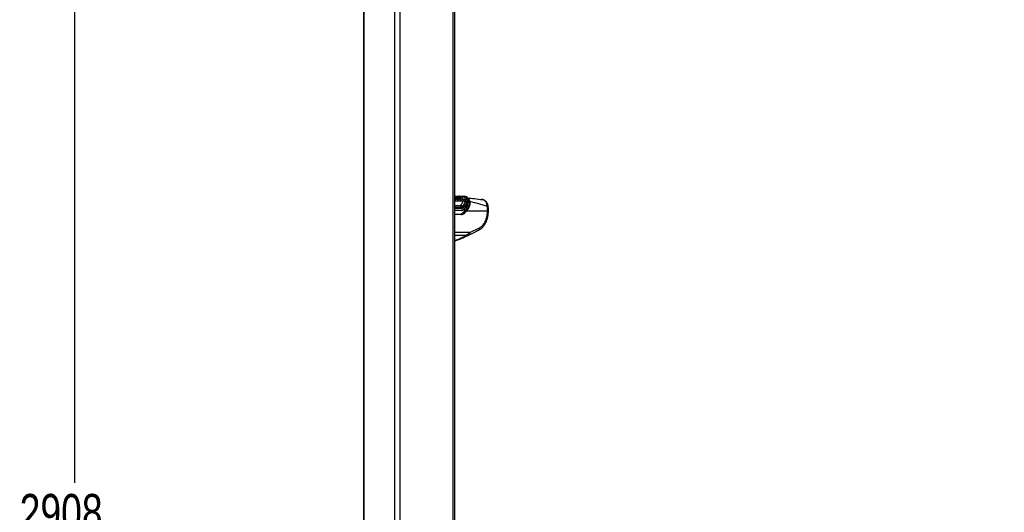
# Paper-space layout 'Surface plate' of a CAD drawing. Header units: millimetres. Extents: x 65420 to 443956, y 26941 to 406945.
# Tile 2 of 71: x 65420 to 131691, y 113406 to 146584. Entities that reach past the tile are written whole.
import ezdxf

# ---------------------------------------------------------------- set-up
doc = ezdxf.new("R2010")
doc.units = ezdxf.units.MM
doc.layers.add('COMPONENT_GEOMETRY', color=7, linetype='Continuous')
doc.styles.add('SLDTEXTSTYLE1', font='TXT', dxfattribs={"width": 0.75})
doc.dimstyles.new('SLDDIMSTYLE0', dxfattribs={"dimtxt": 2500, "dimasz": 165.1, "dimexe": 0, "dimexo": 0.0625, "dimgap": 625, "dimtad": 0, "dimtih": 1, "dimtoh": 1, "dimdec": 0, "dimlfac": 0.02, "dimrnd": 1e-09, "dimzin": 12, "dimdsep": 46, "dimtxsty": 'SLDTEXTSTYLE1', "dimsah": 1, "dimcen": 0.09, "dimadec": 0, "dimazin": 3, "dimtfac": 1, "dimtdec": 0, "dimtofl": 0, "dimtmove": 0, "dimatfit": 3, "dimfxl": 1, "dimfrac": 2, "dimtolj": 1, "dimtzin": 12, "dimarcsym": 0})

# ---------------------------------------------------------------- blocks, each defined once
blk = doc.blocks.new('_D_11')
at = {"layer": 'COMPONENT_GEOMETRY', "color": 7, "ltscale": 50}
for p, q in [((94429, 186096), (68956, 186096)), ((69115, 186096), (69115, 115387)), ((69115, 40710), (69115, 111418)), ((82736, 40710), (68956, 40710))]:
    blk.add_line(p, q, dxfattribs=at)
for points in [[(69115, 186096), (69090, 185931), (69140, 185931)], [(69115, 40710), (69140, 40875), (69090, 40875)]]:
    blk.add_solid(points, dxfattribs=at)
at = {"layer": 'COMPONENT_GEOMETRY', "color": 7, "ltscale": 50, "insert": (65420, 114641), "char_height": 2500, "attachment_point": 1, "style": 'SLDTEXTSTYLE1'}
blk.add_mtext('2908', dxfattribs=at)
blk = doc.blocks.new('_D_12')
at = {"layer": 'COMPONENT_GEOMETRY', "color": 7, "ltscale": 50}
for p, q in [((239590, 151446), (252465, 151446)), ((252307, 151446), (252307, 98062)), ((252307, 40710), (252307, 94093)), ((98713, 40710), (252465, 40710))]:
    blk.add_line(p, q, dxfattribs=at)
for points in [[(252307, 151446), (252281, 151281), (252332, 151281)], [(252307, 40710), (252332, 40875), (252281, 40875)]]:
    blk.add_solid(points, dxfattribs=at)
at = {"layer": 'COMPONENT_GEOMETRY', "color": 7, "ltscale": 50, "insert": (248612, 97316), "char_height": 2500, "attachment_point": 1, "style": 'SLDTEXTSTYLE1'}
blk.add_mtext('2215', dxfattribs=at)

psp = doc.layouts.new('Surface plate')

# ---------------------------------------------------------------- linework, layer by layer
at = {"color": 7, "linetype": 'Continuous', "lineweight": 25, "ltscale": 50}
for p, q in [((88559.19, 185584.55), (88559.19, 41884.54)), ((94704.43, 41884.54), (94704.43, 185584.55)), ((94720.86, 134547.75), (94704.43, 134569.46)), ((94719.13, 134689.19), (94713.95, 134688.64)), ((94772.73, 134562.74), (94771.23, 134564.69)), ((94774.92, 134559.86), (94772.73, 134562.74)), ((94784.94, 134572.33), (94786.44, 134570.38)), ((94786.44, 134570.38), (94788.65, 134567.49)), ((94805.62, 134581.13), (94807.87, 134578.17)), ((94807.87, 134578.17), (94903.43, 134558.95)), ((94810, 134660.57), (94810.9, 134660.48)), ((94810.9, 134660.48), (94812.19, 134660.35)), ((94824.61, 134673.48), (94825.92, 134673.35)), ((94915.2, 134662.46), (94825.92, 134673.35)), ((94910.75, 134553.31), (94908.65, 134556.18)), ((94916.46, 134662.33), (94915.2, 134662.46)), ((94915.41, 134536.29), (94998.92, 134519.71)), ((95148.03, 134608.77), (95018.45, 134624.64)), ((95033, 134536.68), (95036.95, 134531.88)), ((95036.95, 134531.88), (95121.95, 134514.53)), ((95151.78, 134608.31), (95148.03, 134608.77)), ((95258.3, 134659.31), (95253.51, 134659.87)), ((95260.52, 134659.03), (95258.3, 134659.31)), ((95313.87, 134689.06), (95318.53, 134688.52)), ((95318.53, 134688.52), (95320.66, 134688.28)), ((95415.43, 134676.59), (95320.66, 134688.28)), ((95505.56, 134642.52), (95415.43, 134676.59)), ((95001.38, 134516.59), (94998.92, 134519.71)), ((95006.05, 134510.9), (95001.38, 134516.59)), ((95012.27, 134527.81), (95014.59, 134524.9)), ((95014.59, 134524.9), (95018.95, 134519.62)), ((95091.87, 134090.53), (95095.82, 134094.03)), ((95095.82, 134094.03), (95112.39, 134110.47)), ((95121.95, 134514.53), (95121.48, 134516.09)), ((95128.39, 134502.78), (95132.43, 134493.03)), ((95132.43, 134493.03), (95132.74, 134492.01)), ((95132.43, 134493.03), (95277.31, 134463.87)), ((95132.74, 134492.01), (95133.26, 134490.14)), ((95209.73, 133985.92), (95220.6, 133996.17)), ((95220.6, 133996.17), (95238.66, 134015.74)), ((95238.66, 134015.74), (95263.69, 134043.64)), ((95263.69, 134043.64), (95279.47, 134063.12)), ((95277.31, 134463.87), (95277.23, 134482.29)), ((95292.93, 133926.39), (95278.04, 133912.74)), ((95339.53, 133973.37), (95312.13, 133945.56)), ((95355.74, 134005.94), (95339.53, 133973.37)), ((95449.81, 133973.37), (95339.53, 133973.37)), ((95355.74, 134005.94), (95470.67, 134005.94)), ((95411.25, 134348.98), (95421.08, 134455.3)), ((95419.98, 134481.76), (95418.52, 134497.66)), ((95421.08, 134455.3), (95419.98, 134481.76)), ((95470.67, 134005.94), (95449.81, 133973.37)), ((95451.8, 133953.29), (95452.03, 133953.56)), ((95507.29, 134442.74), (95495.85, 134323.69)), ((95505.72, 134489.22), (95506.64, 134471.8)), ((95505.72, 134489.22), (95603.56, 134467.52)), ((95506.64, 134471.8), (95507.29, 134442.74)), ((96572.13, 134463.99), (96507.14, 134467.82)), ((95132.02, 133735.14), (94704.43, 133735.14)), ((94704.43, 133486.17), (95119.5, 133486.17)), ((95241.92, 133570.94), (95322.55, 133570.94)), ((96909.34, 133686.17), (95488.44, 133686.17)), ((95726.51, 132248.67), (96359.67, 132565.3))]:
    psp.add_line(p, q, dxfattribs=at)
at = {"color": 8, "linetype": 'Continuous', "lineweight": 25, "ltscale": 50}
for p, q in [((88586.12, 185584.55), (88586.12, 41884.54)), ((90647.04, 185584.55), (90647.04, 41884.54)), ((91016.6, 185584.55), (91016.6, 41884.54)), ((94583.7, 185584.55), (94583.7, 41884.54)), ((94788.58, 134662.19), (94810, 134660.57)), ((94971.01, 134675.45), (94852.94, 134670.05)), ((94704.43, 134376.22), (95270.2, 134376.22)), ((94704.43, 134080.75), (95063.71, 134080.75)), ((94704.43, 133953.74), (95127.54, 133953.74)), ((95164.84, 133869.07), (94704.43, 133869.07)), ((95451.27, 133952.68), (95525.91, 133952.68)), ((94704.43, 133766.19), (95153.22, 133766.19)), ((95137.1, 133458.76), (94704.43, 133458.76)), ((95401.47, 133746.03), (95205.16, 133746.03)), ((95726.51, 132248.67), (94704.43, 132248.67)), ((95469.98, 132060.02), (94704.43, 132060.02))]:
    psp.add_line(p, q, dxfattribs=at)
at = {"color": 8, "linetype": 'Continuous', "lineweight": 25, "ltscale": 50, "flags": 128}
for points in [[(94715.32, 134550.02), (94710.55, 134556.75), (94705.74, 134563.41), (94704.43, 134565.19)], [(94711.43, 134688.39), (94707.72, 134687.83), (94706.09, 134687.48)], [(94713.96, 134688.67), (94710.04, 134688.08), (94706.23, 134687.17)], [(94936.82, 134496.29), (94937.17, 134495.57), (94941.51, 134465.35), (94935.82, 134448.46), (94927.3, 134441.24), (94914.92, 134438.59), (94899.2, 134441.31), (94880.03, 134450.05), (94854.98, 134467.63), (94824.74, 134496.1), (94795.01, 134532.4), (94795.01, 134532.4)], [(94704.43, 134453.83), (94705.38, 134455.68), (94706.47, 134457.39)], [(96958.07, 133983.33), (96956.81, 133986.8), (96950.04, 133992.31), (96937.64, 133996.82), (96919.99, 134000.18), (96897.6, 134002.32)]]:
    psp.add_lwpolyline(points, dxfattribs=at)
at = {"color": 7, "linetype": 'Continuous', "lineweight": 25, "ltscale": 50, "flags": 128}
for points in [[(94730, 134689.06), (94722.52, 134689.44), (94719.14, 134689.22)], [(94795.01, 134532.4), (94792.54, 134535.89), (94790.06, 134539.37), (94787.57, 134542.83), (94785.06, 134546.27), (94782.54, 134549.69), (94780.02, 134553.1), (94777.47, 134556.49), (94774.92, 134559.86)], [(94788.65, 134567.49), (94791.23, 134564.09), (94793.8, 134560.66), (94796.35, 134557.22), (94798.9, 134553.76), (94801.43, 134550.28), (94803.95, 134546.78), (94806.45, 134543.27), (94808.95, 134539.74)], [(94807.87, 134578.17), (94810.49, 134574.72), (94813.09, 134571.24), (94815.69, 134567.75), (94818.27, 134564.24), (94820.83, 134560.71), (94823.39, 134557.17), (94825.93, 134553.6), (94828.46, 134550.02)], [(94909.78, 134550.02), (94909.25, 134550.78), (94908.72, 134551.53), (94908.19, 134552.28), (94907.65, 134553.03), (94907.12, 134553.78), (94906.59, 134554.53), (94906.06, 134555.28), (94905.52, 134556.03)], [(95294.21, 133619.61), (95305.7, 133631.7), (95317.1, 133643.95), (95328.4, 133656.37), (95339.62, 133668.96), (95350.74, 133681.71), (95361.77, 133694.63), (95372.7, 133707.7), (95383.53, 133720.94)], [(96961, 133560.65), (96962.83, 133594.14), (96968.28, 133694.58)], [(95675.19, 132089.03), (95924.06, 132213.47), (96308.36, 132405.69)]]:
    psp.add_lwpolyline(points, dxfattribs=at)
at = {"color": 8, "linetype": 'Continuous', "lineweight": 25, "ltscale": 2500}
for centre, radius, start, end in [((94724.02, 134642.79), 46.68, 95.9988666, 111.8990315), ((95119.54, 134504.2), 10.6, 16.7656232, 76.8356493), ((95437.18, 133961.93), 17.04, 330.6029719, 42.1526312), ((95457.88, 133992.39), 18.63, 334.0089949, 46.6637896), ((95597.02, 134449.23), 19.42, 7.9731842, 70.3378632), ((95327.71, 133841.03), 18.74, 324.6806908, 36.6336473), ((96922.84, 133802.16), 116.77, 263.3648174, 292.9047242), ((95381.92, 132048.7), 88.78, 300.0183296, 7.3309274), ((95600.09, 132201.29), 135.01, 303.5795266, 20.5434849)]:
    psp.add_arc(centre, radius, start, end, dxfattribs=at)
at = {"color": 7, "linetype": 'Continuous', "lineweight": 25, "ltscale": 2500}
for centre, radius, start, end in [((94769.24, 134584.4), 19.81, 275.7874744, 322.4548344), ((94772.83, 134579.8), 20.04, 275.9877073, 322.1216283), ((94810.8, 134550.27), 28.06, 95.9867451, 142.1320432), ((94799.77, 134661.57), 10.28, 272.497988, 354.4619755), ((94801.88, 134661.42), 10.36, 272.4865958, 354.0723786), ((94826.53, 134658.95), 14.41, 92.4594241, 174.4178243), ((94904.06, 134552.63), 6.35, 37.5973062, 95.6828037), ((95049, 134494.83), 38.95, 108.0117425, 140.4873969), ((95156.06, 134726.6), 118.11, 266.100637, 325.5954241), ((95159.87, 134728.16), 120.12, 266.1354887, 325.0255703), ((95309.27, 134621.57), 67.64, 86.0934727, 145.5200122), ((95313.99, 134621.2), 67.48, 86.1414683, 145.6155741), ((95316.17, 134621.05), 67.38, 86.1719519, 145.6865673), ((94735.04, 134446.24), 16.46, 149.5562073, 207.6799563), ((94743.81, 134451.34), 13.46, 153.843349, 224.2876937), ((94993.68, 134543.39), 24.25, 282.4709835, 320.0328681), ((94997.43, 134537.57), 28.02, 287.9256148, 320.1622475), ((94902.79, 134611.43), 195.32, 315.347582, 319.8607213), ((95247.39, 134093.52), 184.12, 183.9754505, 229.3885123), ((95311.71, 134219.5), 254.87, 210.3980974, 246.4136432), ((95114.51, 134444.66), 20.91, 144.8171156, 189.4126249), ((95314.28, 134244.1), 265.03, 214.4870069, 249.3009671), ((95325.88, 134263.53), 262.7, 215.6394356, 250.6063875), ((95135.15, 134454.32), 12.48, 154.7452003, 229.5442258), ((95055.23, 133871.34), 109.63, 358.813283, 48.7305417), ((95120.25, 134505.15), 9.67, 329.4992776, 12.5895183), ((95139.12, 133851.52), 151.81, 23.7801548, 62.2839584), ((95152.03, 133852.73), 158.99, 27.6013889, 64.4517712), ((95171.4, 133871.79), 158.9, 27.6643146, 64.9571814), ((95198.84, 133897.58), 159.8, 28.3096674, 66.0594874), ((95383.33, 134583.21), 235.89, 241.3416171, 276.7983037), ((95349.37, 134689.47), 219.38, 250.8007354, 288.77583), ((95361.99, 134674.39), 226.91, 248.0883157, 285.0938837), ((95230.55, 133918.39), 152.77, 34.9647122, 71.3245219), ((95415.18, 134207.97), 141.06, 55.1187393, 91.593415), ((95450.14, 134369.54), 131.96, 65.0905162, 103.8648446), ((95448.93, 134351.68), 133.26, 64.3386103, 102.546605), ((95445.71, 134322.26), 135.3, 62.9263701, 100.4898292), ((95707.12, 134311.67), 36.57, 71.2804962, 120.9167124), ((95114.51, 133463.61), 23.1, 347.8858511, 77.5204545), ((95126.46, 133761.69), 27.13, 281.8086703, 9.5366223), ((95315.31, 133534.52), 37.13, 20.9096271, 78.7513466), ((95334.2, 133839.35), 12.7, 268.1146869, 313.8693851), ((95451.49, 133666.44), 41.88, 28.0963987, 79.1806764)]:
    psp.add_arc(centre, radius, start, end, dxfattribs=at)
for centre, major_axis, ratio, start_param, end_param in [((94440.17, 135575.28), (-103.97, 2107.82), 0.70624659, 3.72142581, 3.81498006), ((95073.34, 133986.17), (67.42, 497.76), 0.70062094, 3.23620729, 3.82708896), ((95155.38, 133986.17), (70.7, 497.55), 0.69996931, 3.24072601, 3.83160768), ((95120.41, 134235.14), (-23.17, 499.73), 0.7063465, 3.10884935, 3.72350434), ((95172.98, 133983.76), (70.79, 522.65), 0.70062094, 3.23620729, 3.82708896), ((95141.61, 134236.19), (-23.17, 469.72), 0.70624659, 3.10677082, 3.72142581), ((94586.13, 135186.17), (262.27, 1936.3), 0.70062094, 3.82708896, 3.87061029), ((94668.18, 135186.17), (265.55, 1936.09), 0.70045624, 3.82825334, 3.94454645), ((94685.77, 135183.76), (265.64, 1961.19), 0.70062094, 3.82708896, 3.94338206), ((93644.24, 125514.12), (2776.49, 40435.49), 0.06802614, 4.91718102, 4.92056034)]:
    psp.add_ellipse(centre, major_axis=major_axis, ratio=ratio, start_param=start_param, end_param=end_param, dxfattribs=at)
at = {"color": 7, "linetype": 'Continuous', "lineweight": 25, "ltscale": 50}
for points, knots in [([(94903.43, 134558.95), (94884.77, 134581.98), (94856.79, 134616.51), (94816.09, 134646.53), (94769.64, 134674.29), (94731.74, 134682.24), (94702.63, 134688.34)], [0, 0, 0, 0, 0.32846441, 0.49261643, 0.61017597, 1, 1, 1, 1]), ([(94771.23, 134564.69), (94768.88, 134567.67), (94753.91, 134586.64), (94732.14, 134610.06), (94710.69, 134625.04), (94704.43, 134629.4)], [0, 0, 0, 0, 0.11680275, 0.74258623, 1, 1, 1, 1]), ([(94715.32, 134550.02), (94716.81, 134549.84), (94719.79, 134549.47), (94721.86, 134546.61), (94721.8, 134543.12), (94720.64, 134540.64), (94720.21, 134539.74)], [0, 0, 0, 0, 0.27964296, 0.55927671, 0.83889684, 1, 1, 1, 1]), ([(94731.73, 134457.27), (94732.59, 134457.83), (94736.76, 134460.55), (94743.08, 134471.17), (94742.93, 134488.27), (94736.6, 134512.59), (94727.1, 134528.34), (94720.21, 134539.74)], [0, 0, 0, 0, 0.04143881, 0.20129578, 0.49918017, 0.63727286, 1, 1, 1, 1]), ([(94723.71, 134532.4), (94731.03, 134520.21), (94741.17, 134503.34), (94747.84, 134476.93), (94747.68, 134457.83), (94740.22, 134445.83), (94735.23, 134442.62), (94734.18, 134441.94)], [0, 0, 0, 0, 0.35081828, 0.485424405, 0.783987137, 0.954196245, 1, 1, 1, 1]), ([(94726.05, 134681.23), (94740.15, 134680.4), (94773.03, 134678.47), (94805.86, 134675.29), (94824.61, 134673.48)], [0, 0, 0, 0, 0.42873289, 1, 1, 1, 1]), ([(94730, 134689.06), (94798.11, 134695.03), (94898.46, 134703.82), (94996.19, 134704.67), (95027.58, 134704.95)], [0, 0, 0, 0, 0.67874978, 1, 1, 1, 1]), ([(94772.72, 134562.74), (94773.83, 134562.85), (94776.05, 134563.06), (94779.88, 134564.77), (94783.58, 134567.25), (94785.49, 134569.33), (94786.45, 134570.37)], [0, 0, 0, 0, 0.24999082, 0.50000257, 0.7499824, 1, 1, 1, 1]), ([(94805.62, 134581.13), (94803.87, 134580.94), (94800.38, 134580.56), (94794.34, 134577.57), (94789.53, 134573.92), (94787.27, 134571.33), (94786.44, 134570.38)], [0, 0, 0, 0, 0.2796827, 0.55937902, 0.83906627, 1, 1, 1, 1]), ([(94795.01, 134532.4), (94796.12, 134532.5), (94798.34, 134532.71), (94802.21, 134534.35), (94805.98, 134536.74), (94807.96, 134538.74), (94808.95, 134539.74)], [0, 0, 0, 0, 0.24999429, 0.49999148, 0.75001434, 1, 1, 1, 1]), ([(94989.46, 134532.14), (94973.2, 134551.66), (94946.42, 134583.83), (94884.56, 134630.53), (94836.6, 134642.51), (94802.33, 134651.07)], [0, 0, 0, 0, 0.30594293, 0.504043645, 1, 1, 1, 1]), ([(94828.46, 134550.02), (94826.71, 134549.84), (94823.2, 134549.47), (94817.07, 134546.61), (94812.16, 134543.12), (94809.81, 134540.64), (94808.95, 134539.74)], [0, 0, 0, 0, 0.27964176, 0.55927433, 0.83890174, 1, 1, 1, 1]), ([(94808.95, 134539.74), (94817.7, 134528.35), (94833.58, 134507.7), (94861.32, 134481.38), (94884.42, 134464.64), (94902.13, 134456.27), (94915.68, 134453.78), (94925.58, 134456.29), (94931.55, 134460.34), (94932.62, 134464.29), (94932.85, 134465.12)], [0, 0, 0, 0, 0.25552825, 0.46341188, 0.6109329, 0.71444732, 0.80200031, 0.88710637, 0.9762889, 1, 1, 1, 1]), ([(94824.62, 134673.48), (94822.99, 134673.41), (94819.71, 134673.29), (94815.2, 134669.77), (94812.23, 134665.14), (94811.25, 134661.73), (94810.9, 134660.48)], [0, 0, 0, 0, 0.27962541, 0.55921861, 0.83883122, 1, 1, 1, 1]), ([(94812.19, 134660.35), (94812.75, 134660.29), (94847.83, 134656.44), (94896.59, 134638.5), (94959.3, 134592.47), (94986.68, 134559.55), (95003.3, 134539.56)], [0, 0, 0, 0, 0.00796253, 0.49576371, 0.69387344, 1, 1, 1, 1]), ([(94825.92, 134673.35), (94838.04, 134671.48), (94885.78, 134664.15), (94956.47, 134627.54), (95003.39, 134572.59), (95022.62, 134550.06)], [0, 0, 0, 0, 0.167171, 0.65860249, 1, 1, 1, 1]), ([(94828.46, 134550.02), (94836.72, 134539.32), (94851.46, 134520.24), (94876.33, 134497.1), (94895.23, 134483.89), (94907.81, 134478.22), (94916.6, 134476.87), (94923.4, 134478.86), (94928.56, 134484.77), (94931.23, 134497.18), (94927.84, 134519.63), (94916.52, 134538.68), (94909.78, 134550.02)], [0, 0, 0, 0, 0.18155098, 0.32379457, 0.40885202, 0.4622954, 0.5041855, 0.54598374, 0.60055807, 0.67730413, 0.80790481, 1, 1, 1, 1]), ([(94905.52, 134556.03), (94905.51, 134556.04), (94904.83, 134557.02), (94904.13, 134557.99), (94903.43, 134558.95)], [0, 0, 0, 0, 0.00964987, 1, 1, 1, 1]), ([(94905.52, 134556.03), (94907.04, 134555.86), (94910.08, 134555.52), (94911.18, 134553.43), (94911.72, 134552.38)], [0, 0, 0, 0, 0.49998338, 1, 1, 1, 1]), ([(94909.78, 134550.02), (94911.3, 134549.86), (94914.33, 134549.52), (94915.42, 134547.45), (94915.96, 134546.41)], [0, 0, 0, 0, 0.50000822, 1, 1, 1, 1]), ([(94933.02, 134464.99), (94934.24, 134467.25), (94937.8, 134473.83), (94939.01, 134488.27), (94935.55, 134510.48), (94926.28, 134532.18), (94916.71, 134545.25), (94914.33, 134548.51)], [0, 0, 0, 0, 0.08537702, 0.24877229, 0.50409061, 0.87638636, 1, 1, 1, 1]), ([(95103.77, 134548.81), (95084.09, 134570.64), (95050.42, 134607.98), (94994.57, 134641.42), (94951.62, 134657.21), (94925.25, 134661.05), (94916.46, 134662.33)], [0, 0, 0, 0, 0.36024328, 0.61647739, 0.8720902, 1, 1, 1, 1]), ([(95027.58, 134704.95), (95022.38, 134705.12), (95011.98, 134705.48), (94996.79, 134699.82), (94982.64, 134690.18), (94974.88, 134680.36), (94971.01, 134675.45)], [0, 0, 0, 0, 0.24999841, 0.49999996, 0.74999867, 1, 1, 1, 1]), ([(95253.51, 134659.87), (95173.61, 134666.87), (95080.58, 134675.03), (94984.57, 134675.39), (94971.01, 134675.45)], [0, 0, 0, 0, 0.8587374, 1, 1, 1, 1]), ([(94989.46, 134532.14), (94990.56, 134532.23), (94992.78, 134532.43), (94996.63, 134534.08), (95000.37, 134536.5), (95002.32, 134538.54), (95003.3, 134539.56)], [0, 0, 0, 0, 0.2499904, 0.5000089, 0.74996751, 1, 1, 1, 1]), ([(94998.92, 134519.71), (94997.67, 134521.31), (94994.39, 134525.51), (94991.34, 134529.6), (94989.46, 134532.14)], [0, 0, 0, 0, 0.38107116, 1, 1, 1, 1]), ([(95022.62, 134550.06), (95020.88, 134549.88), (95017.39, 134549.53), (95011.31, 134546.62), (95006.45, 134543.03), (95004.14, 134540.49), (95003.3, 134539.56)], [0, 0, 0, 0, 0.27965552, 0.55931849, 0.83895024, 1, 1, 1, 1]), ([(95003.3, 134539.56), (95005.08, 134537.17), (95007.97, 134533.29), (95011.08, 134529.32), (95012.27, 134527.81)], [0, 0, 0, 0, 0.618312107, 1, 1, 1, 1]), ([(95033, 134536.68), (95031.41, 134536.28), (95028.22, 134535.49), (95022.46, 134532.12), (95017.75, 134528.34), (95015.44, 134525.82), (95014.59, 134524.9)], [0, 0, 0, 0, 0.2797594, 0.55949555, 0.83924241, 1, 1, 1, 1]), ([(95022.62, 134550.06), (95023.73, 134548.58), (95025.94, 134545.63), (95029.41, 134541.17), (95031.81, 134538.17), (95033, 134536.68)], [0, 0, 0, 0, 0.335834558, 0.671419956, 1, 1, 1, 1]), ([(95027.58, 134704.95), (95058.79, 134704.67), (95155.93, 134703.82), (95250.01, 134695.03), (95313.87, 134689.06)], [0, 0, 0, 0, 0.32125022, 1, 1, 1, 1]), ([(95036.95, 134531.88), (95045.46, 134522.42), (95058.68, 134507.75), (95079.41, 134490.73), (95092.84, 134482.31), (95102.94, 134478.22), (95110.38, 134476.87), (95117.42, 134478.55), (95123.17, 134484.73), (95125.78, 134497.01), (95123.32, 134508.28), (95121.95, 134514.53)], [0, 0, 0, 0, 0.23198272, 0.36006543, 0.46687018, 0.51258808, 0.57221444, 0.63194249, 0.71167477, 0.84017281, 1, 1, 1, 1]), ([(95121.48, 134516.09), (95121.22, 134516.87), (95119.85, 134521.07), (95116.65, 134528.71), (95111.1, 134538.91), (95106.21, 134545.51), (95103.77, 134548.81)], [0, 0, 0, 0, 0.06994172, 0.3797795, 0.68985505, 1, 1, 1, 1]), ([(95123.97, 134520.06), (95119.52, 134529.46), (95114.5, 134540.1), (95106.82, 134549.45), (95105.94, 134550.53)], [0, 0, 0, 0, 0.88441646, 1, 1, 1, 1]), ([(95277.23, 134482.29), (95272.67, 134505.71), (95266.82, 134535.75), (95232.37, 134579.19), (95196.38, 134600.9), (95159.1, 134607.09), (95151.78, 134608.31)], [0, 0, 0, 0, 0.36977416, 0.47412578, 0.89669032, 1, 1, 1, 1]), ([(95418.52, 134497.66), (95410.18, 134530.28), (95393.6, 134595.13), (95327.96, 134645.28), (95277.82, 134655.5), (95260.52, 134659.03)], [0, 0, 0, 0, 0.39865578, 0.79244749, 1, 1, 1, 1]), ([(95320.66, 134688.28), (95356.41, 134678.75), (95427.3, 134659.86), (95488.39, 134580.84), (95500.65, 134516.03), (95505.72, 134489.22)], [0, 0, 0, 0, 0.37360025, 0.74094324, 1, 1, 1, 1]), ([(95614.65, 134451.33), (95613.56, 134467.67), (95610.95, 134506.74), (95589.62, 134560.64), (95557.11, 134609.35), (95527.19, 134630.97), (95513.38, 134640.95)], [0, 0, 0, 0, 0.20529554, 0.4908498, 0.76504609, 1, 1, 1, 1]), ([(95567.75, 134587.92), (95721.87, 134568.97), (96062.11, 134527.12), (96391.79, 134486.31), (96572.13, 134463.99)], [0, 0, 0, 0, 0.45297584, 1, 1, 1, 1]), ([(94706.47, 134457.39), (94707.08, 134457.18), (94709.65, 134456.29), (94714.64, 134454.95), (94718.62, 134454.71), (94720.85, 134454.58)], [0, 0, 0, 0, 0.12131907, 0.50747118, 1, 1, 1, 1]), ([(94734.18, 134441.94), (94733.79, 134441.73), (94731.87, 134440.68), (94727.62, 134439.07), (94723.01, 134438.76), (94720.46, 134438.59)], [0, 0, 0, 0, 0.10109216, 0.50337145, 1, 1, 1, 1]), ([(94720.85, 134454.58), (94722.86, 134454.72), (94726.52, 134454.96), (94729.89, 134456.26), (94731.42, 134457.1), (94731.73, 134457.27)], [0, 0, 0, 0, 0.492803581, 0.897036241, 1, 1, 1, 1]), ([(95014.58, 134524.91), (95013.61, 134523.9), (95011.65, 134521.87), (95008.05, 134519.26), (95004.42, 134517.3), (95002.4, 134516.82), (95001.4, 134516.58)], [0, 0, 0, 0, 0.24999405, 0.50000679, 0.75000213, 1, 1, 1, 1]), ([(95041.74, 134474.16), (95034.35, 134481.03), (95021.53, 134492.96), (95010.66, 134505.57), (95006.05, 134510.9)], [0, 0, 0, 0, 0.57628852, 1, 1, 1, 1]), ([(95018.95, 134519.62), (95023.25, 134514.63), (95033.35, 134502.94), (95045.27, 134491.87), (95052.11, 134485.52)], [0, 0, 0, 0, 0.42636473, 1, 1, 1, 1]), ([(95093.88, 134441.24), (95092.67, 134441.64), (95083.67, 134444.67), (95065.24, 134454.68), (95049.79, 134467.48), (95041.74, 134474.16)], [0, 0, 0, 0, 0.06955515, 0.51521309, 1, 1, 1, 1]), ([(95052.11, 134485.52), (95059.33, 134479.54), (95072.81, 134468.37), (95088.84, 134459.59), (95096.43, 134457.03), (95097.42, 134456.7)], [0, 0, 0, 0, 0.50087368, 0.93492612, 1, 1, 1, 1]), ([(95063.71, 134080.75), (95063.83, 134080.75), (95069.96, 134080.77), (95080.04, 134082.55), (95088.5, 134088.26), (95091.87, 134090.53)], [0, 0, 0, 0, 0.01210352, 0.60630152, 1, 1, 1, 1]), ([(95127.05, 134444.82), (95125.38, 134443.53), (95120.74, 134439.96), (95111.35, 134438.07), (95101.32, 134439.1), (95095.9, 134440.66), (95093.88, 134441.24)], [0, 0, 0, 0, 0.21945455, 0.60641126, 0.85296191, 1, 1, 1, 1]), ([(95097.42, 134456.7), (95099.05, 134456.23), (95103.36, 134454.99), (95111.35, 134454.16), (95118.83, 134455.7), (95122.51, 134458.59), (95123.86, 134459.65)], [0, 0, 0, 0, 0.14734175, 0.39110015, 0.7755666, 1, 1, 1, 1]), ([(95112.39, 134110.47), (95133.76, 134133.58), (95174.49, 134177.62), (95234.68, 134265.52), (95256.47, 134333.42), (95270.2, 134376.22)], [0, 0, 0, 0, 0.28989535, 0.55241386, 1, 1, 1, 1]), ([(95122.46, 134515.57), (95121.93, 134517.1), (95121.15, 134519.38), (95119.61, 134521.56), (95119.1, 134522.28)], [0, 0, 0, 0, 0.66915002, 1, 1, 1, 1]), ([(95123.86, 134459.65), (95124.92, 134460.8), (95129.29, 134465.54), (95131.93, 134476.51), (95131.21, 134489.62), (95129.3, 134497.36), (95128.58, 134500.25)], [0, 0, 0, 0, 0.12429339, 0.51140682, 0.81783527, 1, 1, 1, 1]), ([(95133.26, 134490.14), (95134.01, 134487.02), (95136.03, 134478.57), (95136.68, 134463.98), (95133.44, 134451.63), (95128.34, 134446.19), (95127.05, 134444.82)], [0, 0, 0, 0, 0.17543178, 0.47472804, 0.86803252, 1, 1, 1, 1]), ([(95127.54, 133953.74), (95146, 133956.02), (95175.24, 133959.62), (95200.44, 133978.84), (95209.73, 133985.92)], [0, 0, 0, 0, 0.63147408, 1, 1, 1, 1]), ([(95278.04, 133912.74), (95262.72, 133901.55), (95227.53, 133875.87), (95187.45, 133871.53), (95164.84, 133869.07)], [0, 0, 0, 0, 0.43561033, 1, 1, 1, 1]), ([(95270.2, 134376.22), (95273.78, 134402.02), (95277.84, 134431.36), (95277.37, 134460.37), (95277.31, 134463.87)], [0, 0, 0, 0, 0.87948217, 1, 1, 1, 1]), ([(95279.47, 134063.12), (95304.66, 134100.33), (95355.53, 134175.45), (95394.8, 134274.1), (95407.65, 134332.56), (95411.25, 134348.98)], [0, 0, 0, 0, 0.41375991, 0.83531713, 1, 1, 1, 1]), ([(95312.13, 133945.56), (95307.36, 133940.79), (95300.96, 133934.4), (95294.56, 133928.02), (95292.93, 133926.39)], [0, 0, 0, 0, 0.7455433, 1, 1, 1, 1]), ([(95343, 133830.2), (95352.4, 133839.94), (95389.99, 133878.91), (95425.44, 133921.57), (95452.03, 133953.56)], [0, 0, 0, 0, 0.25006634, 1, 1, 1, 1]), ([(95495.85, 134323.69), (95481.72, 134269.07), (95453.04, 134158.21), (95388.49, 134057.19), (95355.74, 134005.94)], [0, 0, 0, 0, 0.4927064, 1, 1, 1, 1]), ([(95383.53, 133720.94), (95421.34, 133769.45), (95498.2, 133868.06), (95561.58, 134017.33), (95590.59, 134152.69), (95587.28, 134227.52), (95585.6, 134265.42)], [0, 0, 0, 0, 0.29381768, 0.59721354, 0.79602384, 1, 1, 1, 1]), ([(95451.18, 133953.8), (95453.94, 133956.77), (95463.03, 133966.56), (95469.58, 133977.03), (95474.14, 133984.31)], [0, 0, 0, 0, 0.30385022, 1, 1, 1, 1]), ([(95459.36, 133707.58), (95487.29, 133740.87), (95546.81, 133811.8), (95618.8, 133933.48), (95671.34, 134067.27), (95699.11, 134207.32), (95691.96, 134297.34), (95688.33, 134343.05)], [0, 0, 0, 0, 0.1789798, 0.38135391, 0.58779031, 0.79071225, 1, 1, 1, 1]), ([(95470.67, 134005.94), (95500.1, 134056.97), (95556.56, 134154.85), (95603.07, 134313.95), (95603.39, 134415.81), (95603.56, 134467.52)], [0, 0, 0, 0, 0.34902213, 0.66957961, 1, 1, 1, 1]), ([(95473.74, 133984.8), (95478.32, 133991.02), (95504.51, 134026.58), (95541.82, 134099.92), (95582.89, 134203.02), (95607.1, 134310.36), (95616.54, 134394.14), (95612.64, 134440.03), (95611.67, 134451.53)], [0, 0, 0, 0, 0.04490162, 0.25688934, 0.48106257, 0.70580412, 0.92623407, 1, 1, 1, 1]), ([(95718.86, 134346.31), (95722.75, 134300.35), (95730.67, 134206.95), (95703.67, 134062.47), (95650.47, 133921.98), (95577.88, 133795.43), (95516.76, 133720.77), (95488.44, 133686.17)], [0, 0, 0, 0, 0.20330042, 0.41317571, 0.61525049, 0.82170207, 1, 1, 1, 1]), ([(96897.6, 134002.32), (96707.58, 134059.14), (96327.08, 134172.91), (95921.76, 134288.46), (95718.86, 134346.31)], [0, 0, 0, 0, 0.49940387, 1, 1, 1, 1]), ([(96897.6, 134002.32), (96889.91, 134049.94), (96876.98, 134129.97), (96840.32, 134228.95), (96800.63, 134304.79), (96752.45, 134367.91), (96697.49, 134416.74), (96637.02, 134450.81), (96593.76, 134459.59), (96572.13, 134463.99)], [0, 0, 0, 0, 0.19646234, 0.33015255, 0.4638467, 0.59793407, 0.73202529, 0.86601258, 1, 1, 1, 1]), ([(96957.09, 133983.34), (96953.67, 134008.24), (96945.82, 134065.5), (96920.57, 134150.59), (96884.33, 134233.69), (96838.21, 134305.81), (96785.52, 134364.28), (96725.41, 134411.23), (96657.79, 134444.23), (96605.5, 134461.81), (96575.74, 134462.88), (96572.27, 134463.01)], [0, 0, 0, 0, 0.104717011, 0.240806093, 0.38029287, 0.506587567, 0.629301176, 0.745914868, 0.8602351, 0.983706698, 1, 1, 1, 1]), ([(96909.34, 133686.17), (96911.1, 133738.57), (96914.67, 133844.75), (96903.34, 133949.34), (96897.6, 134002.32)], [0, 0, 0, 0, 0.493477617, 1, 1, 1, 1]), ([(96968.15, 133694.53), (96968.32, 133696.83), (96971.44, 133739.91), (96970.78, 133824.94), (96966.8, 133919.69), (96958.83, 133971.54), (96957.04, 133983.25)], [0, 0, 0, 0, 0.02386501, 0.4481648, 0.87540768, 1, 1, 1, 1]), ([(96311.73, 132407.45), (96355.48, 132432.35), (96436.69, 132478.6), (96539.83, 132567.65), (96619.5, 132652.49), (96678.34, 132727.75), (96719.86, 132788.8), (96759.49, 132853.4), (96808.4, 132944.45), (96856.12, 133056.4), (96896.09, 133176.79), (96925.43, 133290.33), (96949.76, 133420.16), (96957.13, 133512.21), (96961, 133560.68)], [0, 0, 0, 0, 0.123733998, 0.229726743, 0.317257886, 0.387417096, 0.440644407, 0.477567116, 0.550044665, 0.66096994, 0.731503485, 0.811635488, 0.90082555, 1, 1, 1, 1]), ([(96359.67, 132565.3), (96395.63, 132585.8), (96467.75, 132626.92), (96567.48, 132716.42), (96658.4, 132823.52), (96737.46, 132947.76), (96802.84, 133086.7), (96852.85, 133236.15), (96888.26, 133392.76), (96897.47, 133499.14), (96902.07, 133552.29)], [0, 0, 0, 0, 0.12440485, 0.24947445, 0.37385507, 0.49898973, 0.62338702, 0.7492229, 0.87470114, 1, 1, 1, 1]), ([(94704.43, 131688.86), (94710.34, 131690.73), (94754.53, 131704.71), (94842.63, 131735.67), (94971.86, 131783.04), (95113.49, 131838.96), (95267.31, 131902.38), (95371.1, 131947.62), (95426.37, 131971.72)], [0, 0, 0, 0, 0.02226031, 0.16636829, 0.34238767, 0.5358588, 0.75281797, 1, 1, 1, 1]), ([(95425.89, 131971.79), (95460.06, 131987.1), (95540.57, 132023.17), (95622.79, 132062.41), (95668.92, 132086.04), (95674.71, 132089)], [0, 0, 0, 0, 0.39197628, 0.92379305, 1, 1, 1, 1]), ([(95469.98, 132060.02), (95515.43, 132091.04), (95606.95, 132153.49), (95686.48, 132216.8), (95726.51, 132248.67)], [0, 0, 0, 0, 0.49661708, 1, 1, 1, 1])]:
    psp.add_open_spline(points, degree=3, knots=knots, dxfattribs=at)
at = {"color": 8, "linetype": 'Continuous', "lineweight": 25, "ltscale": 50}
for points, knots in [([(94704.43, 134669.52), (94707.86, 134667.84), (94719.67, 134662.06), (94755.57, 134637.08), (94784.09, 134605.2), (94805.62, 134581.13)], [0, 0, 0, 0, 0.091057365, 0.31381137, 1, 1, 1, 1]), ([(94704.43, 134647.09), (94714.97, 134639.9), (94741.11, 134622.07), (94767.24, 134594.73), (94782.53, 134575.37), (94784.94, 134572.33)], [0, 0, 0, 0, 0.362942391, 0.899766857, 1, 1, 1, 1]), ([(94704.43, 134577.75), (94708.07, 134577.04), (94730.4, 134572.69), (94752.62, 134568.33), (94771.23, 134564.69)], [0, 0, 0, 0, 0.162746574, 1, 1, 1, 1]), ([(94704.43, 134482.62), (94707.66, 134481.04), (94713.79, 134478.05), (94722.15, 134476.9), (94728.95, 134478.85), (94734.1, 134484.78), (94736.78, 134497.18), (94733.39, 134519.63), (94722.06, 134538.68), (94715.32, 134550.02)], [0, 0, 0, 0, 0.07976433, 0.15145328, 0.22299013, 0.31638744, 0.44773211, 0.67124462, 1, 1, 1, 1]), ([(94951.58, 134654.74), (94957.3, 134659.74), (94964.26, 134665.82), (94969.99, 134673.99), (94971.01, 134675.45)], [0, 0, 0, 0, 0.82168768, 1, 1, 1, 1]), ([(95603.56, 134467.52), (95597.46, 134498.44), (95583.97, 134566.91), (95544.65, 134628.53), (95508.49, 134641.47), (95505.56, 134642.52)], [0, 0, 0, 0, 0.4308602, 0.95392089, 1, 1, 1, 1]), ([(95588.28, 134557.71), (95590.58, 134556.9), (95633.98, 134541.74), (95686.36, 134467.44), (95708.91, 134383.39), (95718.86, 134346.31)], [0, 0, 0, 0, 0.03030346, 0.57211644, 1, 1, 1, 1]), ([(94720.46, 134438.59), (94717.64, 134438.76), (94712.64, 134439.07), (94707.06, 134440.53), (94704.53, 134441.38), (94704.43, 134441.42)], [0, 0, 0, 0, 0.55406119, 0.98283596, 1, 1, 1, 1]), ([(95121.48, 134516.09), (95123.18, 134515.34), (95126.59, 134513.83), (95129.02, 134510.99), (95129.03, 134509.2), (95129.03, 134509.02)], [0, 0, 0, 0, 0.47241947, 0.94483672, 1, 1, 1, 1]), ([(95688.33, 134343.05), (95680.5, 134380.18), (95667.37, 134442.56), (95626.35, 134481.04), (95609.76, 134496.61)], [0, 0, 0, 0, 0.59536891, 1, 1, 1, 1]), ([(96958.6, 133560.79), (96959.26, 133560.22), (96962.23, 133557.66), (96944.83, 133554.33), (96916.32, 133552.97), (96902.07, 133552.29)], [0, 0, 0, 0, 0.12647683, 0.56324055, 1, 1, 1, 1]), ([(96359.67, 132565.3), (96362.22, 132544.02), (96367.49, 132500.04), (96351.28, 132446.16), (96329.35, 132413.83), (96310.85, 132408.54), (96307.54, 132407.6)], [0, 0, 0, 0, 0.29708921, 0.6139913, 0.93089051, 1, 1, 1, 1]), ([(94704.43, 131702.6), (94742.38, 131717), (94825.63, 131748.61), (94996.21, 131822.09), (95218.32, 131926.5), (95384.07, 132014.44), (95469.98, 132060.02)], [0, 0, 0, 0, 0.13664072, 0.29979819, 0.63706491, 1, 1, 1, 1])]:
    psp.add_open_spline(points, degree=3, knots=knots, dxfattribs=at)

# ---------------------------------------------------------------- dimensions: what is measured, and where the dimension line sits
at = {"layer": 'COMPONENT_GEOMETRY', "color": 7, "ltscale": 50}
for base, p1, p2, picture, middle in [((69114.9, 40709.55), (94492.3, 186095.84), (82799.72, 40709.55), '_D_11', (69114.9, 113402.69)), ((252306.67, 40709.55), (239526.37, 151445.89), (98649.72, 40709.55), '_D_12', (252306.67, 96077.72))]:
    dim = psp.add_linear_dim(base=base, p1=p1, p2=p2, angle=90, dimstyle='SLDDIMSTYLE0', dxfattribs=at)
    dim.commit()
    dim.dimension.update_dxf_attribs({"geometry": picture, "text_midpoint": middle, "dimtype": 160})

doc.saveas('drawing.dxf')
